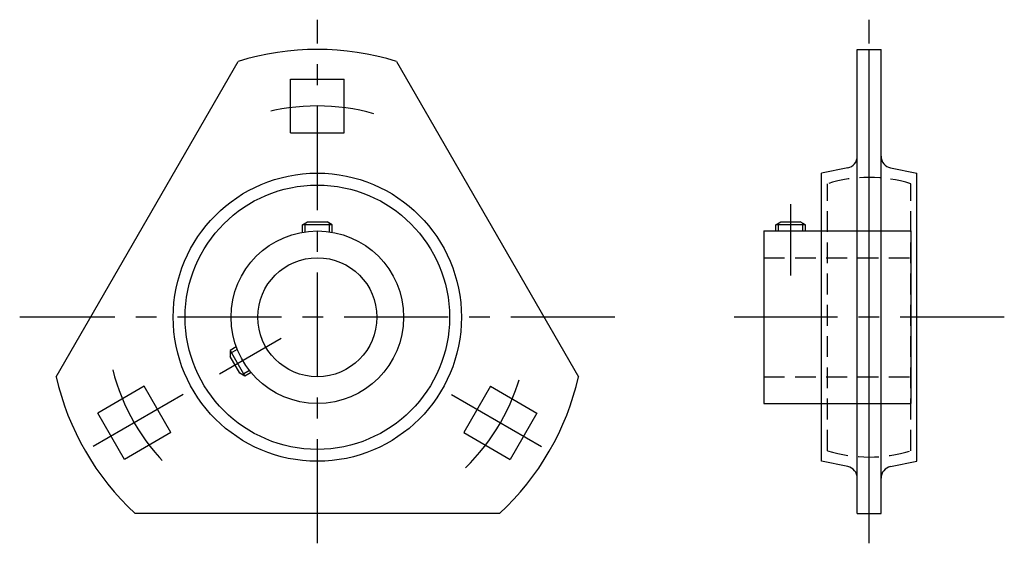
# Model space of a CAD drawing. Extents: x -50 to 115, y -38 to 50.
import ezdxf

# ---------------------------------------------------------------- set-up
doc = ezdxf.new("R2010")
doc.units = 0
doc.header["$LTSCALE"] = 14
doc.linetypes.add('CENTER', pattern=[2, 1.25, -0.25, 0.25, -0.25])
doc.linetypes.add('HIDDEN', pattern=[0.375, 0.25, -0.125])
doc.layers.get('0').update_dxf_attribs({"linetype": 'CONTINUOUS'})
doc.layers.add('CENTER', color=1, linetype='CENTER')
doc.layers.add('HIDDEN', color=3, linetype='HIDDEN')

msp = doc.modelspace()

# ---------------------------------------------------------------- linework, layer by layer
for p, q in [((90.7, -33), (90.7, 45)), ((90.7, 45), (94.7, 45)), ((92.7, -33), (92.7, 45)), ((94.7, -33), (94.7, 45)), ((-43.88, -10), (-13.28, 43)), ((13.28, 43), (43.88, -10)), ((-4.5, 40), (4.5, 40)), ((-4.5, 31), (-4.5, 40)), ((4.5, 31), (4.5, 40)), ((-4.5, 31), (4.5, 31)), ((89.09, 25.1), (84.7, 24.21)), ((96.31, 25.1), (100.7, 24.21)), ((84.7, -24.21), (84.7, 24.21)), ((100.7, -24.21), (100.7, 24.21)), ((-2.5, 15.5), (-1.63, 16)), ((-2.5, 14.28), (-2.5, 15.5)), ((2.5, 15.5), (-2.5, 15.5)), ((-2.05, 14.35), (-2.05, 15.76)), ((-1.63, 16), (1.63, 16)), ((2.5, 15.5), (1.63, 16)), ((2.05, 14.35), (2.05, 15.76)), ((2.5, 14.28), (2.5, 15.5)), ((77, 15.5), (77.87, 16)), ((77, 14.5), (77, 15.5)), ((82, 15.5), (77, 15.5)), ((77.45, 14.5), (77.45, 15.76)), ((77.87, 16), (81.13, 16)), ((82, 15.5), (81.13, 16)), ((81.55, 14.5), (81.55, 15.76)), ((82, 14.5), (82, 15.5)), ((75, 14.5), (99.7, 14.5)), ((75, 14.5), (75, -14.5)), ((99.7, 14.5), (99.7, -14.5)), ((-13.62, -4.98), (-14.67, -5.58)), ((-13.46, -5.4), (-14.67, -6.1)), ((-14.67, -5.58), (-14.67, -6.58)), ((-14.67, -5.58), (-12.17, -9.92)), ((-13.04, -9.42), (-14.67, -6.58)), ((-12.17, -9.92), (-13.04, -9.42)), ((-11.41, -8.95), (-12.62, -9.66)), ((-11.12, -9.31), (-12.17, -9.92)), ((-29.1, -11.6), (-36.89, -16.1)), ((-24.6, -19.4), (-29.1, -11.6)), ((29.1, -11.6), (24.6, -19.4)), ((29.1, -11.6), (36.89, -16.1)), ((75, -14.5), (99.7, -14.5)), ((-32.39, -23.9), (-36.89, -16.1)), ((36.89, -16.1), (32.39, -23.9)), ((-24.6, -19.4), (-32.39, -23.9)), ((24.6, -19.4), (32.39, -23.9)), ((89.09, -25.1), (84.7, -24.21)), ((96.31, -25.1), (100.7, -24.21)), ((30.59, -33), (-30.59, -33)), ((90.7, -33), (94.7, -33))]:
    msp.add_line(p, q)
for radius in [24.21, 22.21, 14.5, 10]:
    msp.add_circle((0, 0), radius)
for centre, radius, start, end in [((0, 0), 45, 72.8334, 107.1666), ((88.7, 27.06), 2, 281.3779, 0), ((96.7, 27.06), 2, 180, 258.6221), ((0, 0), 45, 192.8334, 227.1666), ((0, 0), 45, 312.8334, 347.1666), ((88.7, -27.06), 2, 0, 78.6221), ((96.7, -27.06), 2, 101.3779, 180)]:
    msp.add_arc(centre, radius, start, end)
at = {"layer": 'CENTER'}
for p, q in [((0, -38), (0, 50)), ((92.7, -38), (92.7, 50)), ((79.5, 19), (79.5, 7)), ((50, 0), (-50, 0)), ((115.4, 0), (70, 0)), ((-16.45, -9.5), (-6.06, -3.5)), ((-22.52, -13), (-38.97, -22.5)), ((22.52, -13), (38.97, -22.5))]:
    msp.add_line(p, q, dxfattribs=at)
for start, end in [(74.4716, 105.5284), (194.4716, 225.5284), (314.4716, 345.5284)]:
    msp.add_arc((0, 0), 35.5, start, end, dxfattribs=at)
at = {"layer": 'HIDDEN'}
for p, q in [((85.7, -22.43), (85.7, 22.43)), ((99.7, -22.43), (99.7, 22.43)), ((75, 10), (99.7, 10)), ((75, -10), (99.7, -10))]:
    msp.add_line(p, q, dxfattribs=at)
for start, end in [(72.6701, 107.3299), (252.6701, 287.3299)]:
    msp.add_arc((92.7, 0), 23.5, start, end, dxfattribs=at)

doc.saveas('drawing.dxf')
